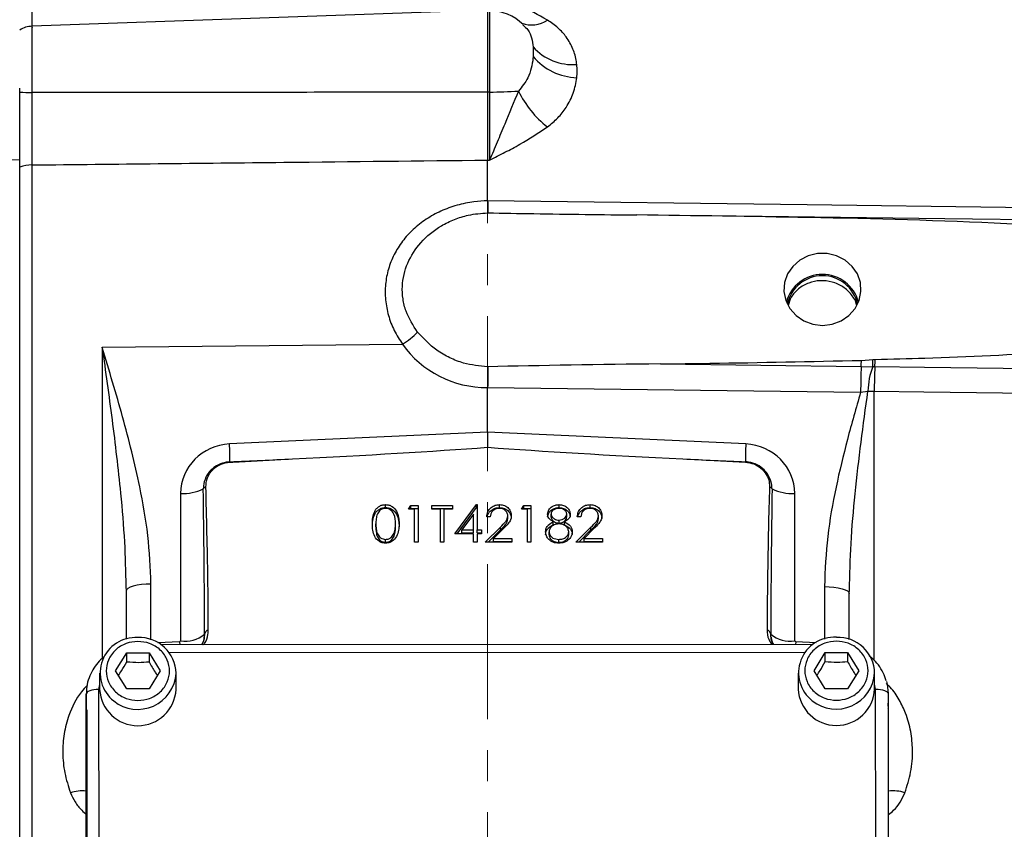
# Model space of a CAD drawing. Header units: inches. Extents: x 0.6 to 16.3, y 0.2 to 11.5.
# Tile 4 of 9: x 2.4 to 5.6, y 6.5 to 9.1. Entities that reach past the tile are written whole.
import ezdxf

# ---------------------------------------------------------------- set-up
doc = ezdxf.new("R2010")
doc.units = ezdxf.units.IN
doc.header["$MEASUREMENT"] = 0
doc.linetypes.add('CENTERX2', pattern=[0.8, 0.5, -0.1, 0.1, -0.1])
doc.styles.add('SLDTEXTSTYLE0', font='TXT', dxfattribs={"width": 0.75})
doc.dimstyles.new('SLDDIMSTYLE3', dxfattribs={"dimtxt": 0.137795, "dimasz": 0.14, "dimexe": 0, "dimexo": 0.0625, "dimgap": 0.034449, "dimtad": 0, "dimdec": 1, "dimlfac": 1.5, "dimrnd": 1e-09, "dimzin": 12, "dimdsep": 46, "dimtxsty": 'SLDTEXTSTYLE0', "dimblk1": 'CLOSED', "dimblk2": 'CLOSED', "dimsah": 1, "dimcen": 0.09, "dimadec": 0, "dimazin": 3, "dimtfac": 1, "dimtofl": 0, "dimtmove": 0, "dimatfit": 3, "dimldrblk": 'CLOSED', "dimfxl": 0, "dimfrac": 2, "dimtolj": 1, "dimtzin": 12, "dimarcsym": 0})
doc.dimstyles.new('SLDDIMSTYLE5', dxfattribs={"dimtxt": 0.137795, "dimasz": 0.14, "dimexe": 0, "dimexo": 0.0625, "dimgap": 0.034449, "dimtad": 0, "dimdec": 1, "dimlfac": 1.5, "dimrnd": 1e-09, "dimzin": 4, "dimdsep": 46, "dimtxsty": 'SLDTEXTSTYLE0', "dimblk1": 'CLOSED', "dimblk2": 'CLOSED', "dimsah": 1, "dimcen": 0.09, "dimadec": 0, "dimazin": 1, "dimtfac": 1, "dimtdec": 1, "dimtofl": 0, "dimtmove": 0, "dimatfit": 3, "dimldrblk": 'CLOSED', "dimfxl": 0, "dimfrac": 2, "dimtolj": 1, "dimtzin": 12, "dimarcsym": 0})

# ---------------------------------------------------------------- blocks, each defined once
blk = doc.blocks.new('_Closed')
at = {"color": 0, "linetype": 'ByBlock', "lineweight": -2}
for p, q in [((-1, 0.166667), (0, 0)), ((-1, 0.166667), (-1, -0.166667)), ((0, 0), (-1, -0.166667)), ((0, 0), (-1, 0))]:
    blk.add_line(p, q, dxfattribs=at)
blk = doc.blocks.new('_D_6')
at = {"color": 7, "linetype": 'Continuous', "lineweight": 0}
for p, q in [((5.1051, 10.152), (5.0631, 10.152)), ((5.0631, 10.152), (5.0631, 9.9333)), ((5.4105, 10.152), (5.4525, 10.152)), ((5.4525, 10.152), (5.4525, 9.9333)), ((6.9813, 8.9654), (6.9813, 9.9929)), ((3.936, 9.9536), (4.9423, 9.9536)), ((6.9813, 9.9536), (5.5734, 9.9536)), ((5.0631, 9.9333), (5.1051, 9.9333)), ((5.4525, 9.9333), (5.4105, 9.9333))]:
    blk.add_line(p, q, dxfattribs=at)
at = {"color": 7, "linetype": 'Continuous', "lineweight": 18, "xscale": 0.14, "yscale": 0.14, "rotation": 180.0000000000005}
blk.add_blockref('_Closed', (3.936, 9.9536), dxfattribs=at)
at = {"color": 7, "linetype": 'Continuous', "lineweight": 18, "xscale": 0.14, "yscale": 0.14}
blk.add_blockref('_Closed', (6.9813, 9.9536), dxfattribs=at)
at = {"color": 7, "linetype": 'Continuous', "lineweight": 18, "char_height": 0.1378, "attachment_point": 1, "style": 'SLDTEXTSTYLE0'}
for s, insert in [('116', (5.1051, 10.1109)), ('4.6', (5.1306, 9.9047))]:
    blk.add_mtext(s, dxfattribs=dict(at, insert=insert))
blk = doc.blocks.new('_D_7')
at = {"color": 7, "linetype": 'Continuous', "lineweight": 0}
for p, q in [((2.2735, 10.6245), (2.2315, 10.6245)), ((2.2315, 10.6245), (2.2315, 10.4057)), ((2.5789, 10.6245), (2.6209, 10.6245)), ((2.6209, 10.6245), (2.6209, 10.4057)), ((1.241, 7.9065), (1.241, 10.4654)), ((1.241, 10.426), (2.1106, 10.426)), ((3.936, 10.426), (2.7417, 10.426)), ((2.2315, 10.4057), (2.2735, 10.4057)), ((2.6209, 10.4057), (2.5789, 10.4057))]:
    blk.add_line(p, q, dxfattribs=at)
at = {"color": 7, "linetype": 'Continuous', "lineweight": 18, "xscale": 0.14, "yscale": 0.14, "rotation": 180.0000000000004}
blk.add_blockref('_Closed', (1.241, 10.426), dxfattribs=at)
at = {"color": 7, "linetype": 'Continuous', "lineweight": 18, "xscale": 0.14, "yscale": 0.14}
blk.add_blockref('_Closed', (3.936, 10.426), dxfattribs=at)
at = {"color": 7, "linetype": 'Continuous', "lineweight": 18, "char_height": 0.1378, "attachment_point": 1, "style": 'SLDTEXTSTYLE0'}
for s, insert in [('103', (2.2735, 10.5833)), ('4.0', (2.2989, 10.3772))]:
    blk.add_mtext(s, dxfattribs=dict(at, insert=insert))

msp = doc.modelspace()

# ---------------------------------------------------------------- linework, layer by layer
at = {"color": 7, "linetype": 'CENTERX2', "lineweight": 18}
msp.add_line((3.936, 3.66), (3.936, 10.6837), dxfattribs=at)
at = {"color": 7, "linetype": 'Continuous', "lineweight": 25}
for p, q in [((3.936, 9.1472), (2.4666, 9.0959)), ((3.936, 9.1472), (3.936, 8.8835)), ((2.4263, 8.8835), (2.4263, 8.8963)), ((3.9418, 8.8835), (3.936, 8.8835)), ((2.2583, 8.6639), (2.4263, 8.6657)), ((2.4263, 6.3767), (2.4263, 8.6657)), ((2.4666, 6.3646), (2.4666, 8.6484)), ((3.936, 8.5329), (3.936, 8.664)), ((3.936, 8.664), (3.9418, 8.6639)), ((3.936, 8.5329), (3.936, 8.5329)), ((2.6921, 8.0605), (3.6616, 8.0699)), ((4.4932, 8.0065), (5.1411, 7.9984)), ((5.1419, 8.018), (5.1781, 8.0203)), ((5.1781, 8.0203), (5.186, 8.0208)), ((5.1411, 7.9984), (5.1782, 7.9976)), ((3.936, 7.9303), (3.936, 7.9303)), ((3.936, 7.7867), (3.936, 7.9303)), ((3.936, 7.9303), (5.1392, 7.9151)), ((5.1392, 7.9151), (5.1627, 7.9189)), ((5.1627, 7.9189), (5.1831, 7.9183)), ((3.936, 7.7867), (3.1031, 7.7482)), ((4.7689, 7.7482), (3.936, 7.7867)), ((3.936, 7.7867), (3.936, 7.7374)), ((4.5655, 7.7), (4.768, 7.6895)), ((2.9455, 7.5887), (2.9455, 7.1135)), ((4.9266, 7.1135), (4.9266, 7.5887)), ((3.6065, 7.543), (3.6065, 7.5526)), ((3.6811, 7.5374), (3.6885, 7.5496)), ((3.7005, 7.5374), (3.6811, 7.5374)), ((3.6869, 7.5374), (3.6885, 7.54)), ((3.6885, 7.5496), (3.7119, 7.5496)), ((3.6885, 7.54), (3.6885, 7.5496)), ((3.6885, 7.54), (3.7119, 7.54)), ((3.7005, 7.4313), (3.7005, 7.5374)), ((3.7119, 7.5496), (3.7119, 7.4313)), ((3.7558, 7.5496), (3.8223, 7.5496)), ((3.7558, 7.5374), (3.7558, 7.5496)), ((3.7558, 7.54), (3.8223, 7.54)), ((3.7834, 7.5374), (3.7558, 7.5374)), ((3.7834, 7.4313), (3.7834, 7.5374)), ((3.7947, 7.5374), (3.7947, 7.4313)), ((3.8223, 7.5374), (3.7947, 7.5374)), ((3.8223, 7.5496), (3.8223, 7.5374)), ((3.8305, 7.4586), (3.8996, 7.5526)), ((3.8375, 7.4586), (3.8996, 7.543)), ((3.8996, 7.5526), (3.9019, 7.5526)), ((3.8996, 7.543), (3.8996, 7.5526)), ((3.8996, 7.543), (3.9019, 7.543)), ((3.9019, 7.5526), (3.9019, 7.4707)), ((3.9741, 7.543), (3.9741, 7.5526)), ((4.0448, 7.5374), (4.0522, 7.5496)), ((4.0643, 7.5374), (4.0448, 7.5374)), ((4.0507, 7.5374), (4.0522, 7.54)), ((4.0522, 7.5496), (4.0757, 7.5496)), ((4.0522, 7.54), (4.0522, 7.5496)), ((4.0522, 7.54), (4.0757, 7.54)), ((4.0643, 7.4313), (4.0643, 7.5374)), ((4.0757, 7.5496), (4.0757, 7.4313)), ((4.1664, 7.543), (4.1664, 7.5526)), ((4.2664, 7.543), (4.2664, 7.5526)), ((3.8905, 7.5221), (3.8528, 7.4707)), ((3.8905, 7.4707), (3.8905, 7.5221)), ((3.9441, 7.5132), (3.9328, 7.5132)), ((4.001, 7.5069), (4.001, 7.5165)), ((4.1406, 7.5125), (4.1406, 7.5221)), ((4.1478, 7.4876), (4.1478, 7.4972)), ((4.1662, 7.493), (4.1662, 7.5026)), ((4.1843, 7.4876), (4.1843, 7.4972)), ((4.191, 7.5128), (4.191, 7.5223)), ((4.2364, 7.5132), (4.2251, 7.5132)), ((4.2933, 7.5069), (4.2933, 7.5165)), ((3.5755, 7.4809), (3.5755, 7.4904)), ((3.6388, 7.4809), (3.6388, 7.4904)), ((3.8528, 7.4707), (3.8905, 7.4707)), ((3.8528, 7.4612), (3.8528, 7.4707)), ((3.8905, 7.4612), (3.8905, 7.4707)), ((3.9019, 7.4707), (3.9165, 7.4707)), ((3.9019, 7.4612), (3.9019, 7.4707)), ((3.9165, 7.4707), (3.9165, 7.4586)), ((3.9279, 7.4313), (3.977, 7.4803)), ((3.9375, 7.4313), (3.977, 7.4707)), ((3.9867, 7.475), (3.955, 7.4434)), ((3.977, 7.4707), (3.977, 7.4803)), ((4.1341, 7.4549), (4.1341, 7.4644)), ((4.1975, 7.456), (4.1975, 7.4655)), ((4.2202, 7.4313), (4.2693, 7.4803)), ((4.2298, 7.4313), (4.2693, 7.4707)), ((4.279, 7.475), (4.2473, 7.4434)), ((4.2693, 7.4707), (4.2693, 7.4803)), ((3.6069, 7.4309), (3.6069, 7.4404)), ((3.634, 7.4512), (3.634, 7.4607)), ((3.8905, 7.4586), (3.8305, 7.4586)), ((3.8528, 7.4612), (3.8905, 7.4612)), ((3.8905, 7.4313), (3.8905, 7.4586)), ((3.9019, 7.4612), (3.9165, 7.4612)), ((3.9019, 7.4586), (3.9019, 7.4313)), ((3.9165, 7.4586), (3.9019, 7.4586)), ((3.955, 7.4434), (4.014, 7.4434)), ((3.955, 7.4339), (3.955, 7.4434)), ((3.955, 7.4339), (4.014, 7.4339)), ((4.014, 7.4434), (4.014, 7.4313)), ((4.1657, 7.4309), (4.1657, 7.4404)), ((4.2473, 7.4434), (4.3063, 7.4434)), ((4.2473, 7.4339), (4.2473, 7.4434)), ((4.2473, 7.4339), (4.3063, 7.4339)), ((4.3063, 7.4434), (4.3063, 7.4313)), ((3.7119, 7.4313), (3.7005, 7.4313)), ((3.7947, 7.4313), (3.7834, 7.4313)), ((3.9019, 7.4313), (3.8905, 7.4313)), ((4.014, 7.4313), (3.9279, 7.4313)), ((4.0757, 7.4313), (4.0643, 7.4313)), ((4.3063, 7.4313), (4.2202, 7.4313)), ((2.7688, 7.2893), (2.7693, 7.2735)), ((5.1027, 7.2654), (5.103, 7.2761)), ((2.7693, 7.2735), (2.7693, 7.118)), ((5.1027, 7.1176), (5.1027, 7.2654)), ((3.0226, 7.1346), (3.0215, 7.125)), ((4.9865, 7.1011), (2.882, 7.1004)), ((2.9455, 7.1135), (2.9423, 7.1103)), ((4.9298, 7.1103), (4.9266, 7.1135)), ((2.7356, 7.0161), (2.7716, 7.0744)), ((2.7716, 7.0744), (2.8436, 7.0744)), ((2.7716, 7.0457), (2.7716, 7.0744)), ((2.8436, 7.0744), (2.8796, 7.0161)), ((2.8436, 7.0744), (2.8436, 7.0457)), ((4.989, 7.0169), (5.025, 7.0751)), ((5.025, 7.0751), (5.097, 7.0751)), ((5.025, 7.0465), (5.025, 7.0751)), ((5.097, 7.0751), (5.133, 7.0169)), ((5.097, 7.0751), (5.097, 7.0465)), ((2.6843, 7.0085), (2.6843, 6.9564)), ((2.7716, 6.9579), (2.7356, 7.0161)), ((2.8796, 7.0161), (2.8436, 6.9579)), ((2.931, 6.9564), (2.931, 7.0085)), ((4.9376, 7.0093), (4.9376, 6.9572)), ((5.025, 6.9587), (4.989, 7.0169)), ((5.133, 7.0169), (5.097, 6.9587)), ((5.1843, 6.9572), (5.1843, 7.0093)), ((2.681, 6.9564), (2.6813, 6.0228)), ((2.8436, 6.9579), (2.7716, 6.9579)), ((5.097, 6.9587), (5.025, 6.9587)), ((5.188, 6.0237), (5.1876, 6.9572)), ((2.6413, 6.0085), (2.641, 6.942)), ((2.641, 6.942), (2.641, 6.8966)), ((5.2276, 6.9429), (5.228, 6.0093)), ((2.641, 6.8966), (2.6413, 5.9631)), ((5.2293, 6.8905), (5.2277, 6.9124)), ((2.6427, 6.8905), (2.6427, 5.9462)), ((5.2293, 5.9462), (5.2293, 6.8905))]:
    msp.add_line(p, q, dxfattribs=at)
at = {"color": 8, "linetype": 'Continuous', "lineweight": 25}
for p, q in [((3.9418, 9.147), (3.9418, 8.8835)), ((2.4666, 8.8819), (2.4666, 9.0959)), ((2.6921, 8.0605), (2.6921, 7.0555)), ((5.1831, 7.0493), (5.1831, 7.9183)), ((2.8498, 7.1167), (2.8498, 7.2964)), ((5.0223, 7.2883), (5.0223, 7.1186)), ((2.9423, 7.1103), (2.8715, 7.107)), ((2.9423, 7.1103), (2.9426, 7.1004)), ((4.9298, 7.1103), (4.9294, 7.1011)), ((4.9961, 7.1072), (4.9298, 7.1103)), ((4.96, 7.0754), (2.9085, 7.0747)), ((2.6843, 6.9727), (2.681, 6.9564)), ((5.1876, 6.9572), (5.1843, 6.9735))]:
    msp.add_line(p, q, dxfattribs=at)
at = {"color": 7, "linetype": 'Continuous', "lineweight": 25, "flags": 128}
for points in [[(5.7666, 8.5093), (5.6067, 8.5114), (4.9671, 8.5196), (3.936, 8.5329)], [(5.7687, 8.47), (5.4105, 8.4746), (4.6536, 8.4841)], [(5.016, 8.1309), (5.047, 8.1346), (5.076, 8.1453), (5.1012, 8.1624), (5.1211, 8.1849), (5.1344, 8.2112), (5.1402, 8.2399), (5.1383, 8.2689), (5.1286, 8.2966), (5.1119, 8.3212), (5.0892, 8.3412), (5.0618, 8.3552), (5.0316, 8.3624), (5.0004, 8.3624), (4.9702, 8.3552), (4.9428, 8.3412), (4.9201, 8.3212), (4.9034, 8.2966), (4.8937, 8.2689), (4.8918, 8.2399), (4.8976, 8.2112), (4.9109, 8.1849), (4.9308, 8.1624), (4.956, 8.1453), (4.9851, 8.1346), (5.016, 8.1309)], [(5.1851, 7.9977), (5.345, 7.9957), (5.7685, 7.9904)], [(5.1831, 7.9183), (5.343, 7.9163), (5.7666, 7.911)], [(2.8498, 7.2964), (2.8339, 7.2958), (2.8188, 7.2944), (2.8049, 7.2923), (2.7927, 7.2894), (2.7828, 7.286), (2.7754, 7.2821), (2.7709, 7.2778), (2.7693, 7.2735)], [(5.0223, 7.2883), (5.0381, 7.2878), (5.0532, 7.2864), (5.0671, 7.2842), (5.0793, 7.2813), (5.0892, 7.2779), (5.0966, 7.274), (5.1011, 7.2698), (5.1027, 7.2654)], [(2.681, 6.9564), (2.6732, 6.9561), (2.6657, 6.9553), (2.6588, 6.954), (2.6527, 6.9522), (2.6477, 6.95), (2.644, 6.9475), (2.6417, 6.9448), (2.641, 6.942)], [(5.1876, 6.9572), (5.1954, 6.957), (5.2029, 6.9562), (5.2099, 6.9548), (5.2159, 6.9531), (5.2209, 6.9509), (5.2246, 6.9484), (5.2269, 6.9457), (5.2276, 6.9429)], [(5.2222, 6.9823), (5.2244, 6.9733), (5.2276, 6.9429)]]:
    msp.add_lwpolyline(points, dxfattribs=at)
at = {"color": 7, "linetype": 'Continuous', "lineweight": 25}
for centre, radius, start, end in [((3.936, 8.9804), 0.1667, 46.6903, 88), ((2.4693, 9.0159), 0.08, 92, 122.5136), ((4.2106, 9.1445), 0.1724, 222.1195, 274.3396), ((4.2304, 9.1226), 0.193, 220.0986, 268.0042), ((2.4676, 9.4065), 0.5246, 265.4846, 269.8806), ((3.9409, 10.3117), 1.4281, 270.0385, 273.7856), ((4.3419, 9.0385), 0.3423, 206.346, 231.4321), ((2.4682, 8.5222), 0.1262, 90.7382, 109.3569), ((5.016, 8.1743), 0.1207, 15.261, 164.739), ((5.016, 8.1751), 0.1158, 11.9351, 168.0649), ((3.5148, 8.2998), 0.2728, 302.5508, 315.6642), ((4.0827, 8.0511), 1.0596, 357.1525, 358.2096), ((4.6267, 8.0046), 0.5515, 359.2732, 1.6314), ((4.1496, 8.0515), 1.0369, 357.0267, 358.3024), ((7.0652, 7.9134), 1.926, 177.4696, 179.9479), ((5.3999, 7.9129), 0.2373, 159.0848, 178.5348), ((6.9967, 7.9131), 1.8136, 177.326, 179.8376), ((2.4015, 7.7066), 0.7028, 358.6951, 3.3913), ((5.4705, 7.7066), 0.7028, 176.6087, 181.3049), ((3.1148, 7.6891), 0.0107, 171.5511, 177.825), ((4.7572, 7.6891), 0.0107, 2.175, 8.4489), ((2.9548, 7.7285), 0.1401, 266.1927, 297.0836), ((3.0446, 7.5791), 0.0359, 119.7067, 136.6384), ((4.8274, 7.5791), 0.0359, 43.3616, 60.2933), ((4.9172, 7.7285), 0.1401, 242.9164, 273.8073), ((3.0432, 7.129), 0.0214, 113.3738, 164.7874), ((4.8288, 7.129), 0.0214, 15.2126, 66.6262), ((2.8003, 7.0094), 0.1145, 86.3215, 232.0661), ((2.8127, 7.0055), 0.1183, 1.4731, 92.4617), ((2.9615, 7.2065), 0.0943, 260.1862, 310.3495), ((4.9105, 7.2065), 0.0943, 229.6505, 279.8138), ((5.0536, 7.0102), 0.1145, 86.3215, 232.0661), ((5.0661, 7.0062), 0.1183, 1.4731, 92.4617), ((2.8076, 6.9628), 0.1235, 182.9753, 357.0247), ((5.061, 6.9636), 0.1235, 182.9753, 357.0247)]:
    msp.add_arc(centre, radius, start, end, dxfattribs=at)
at = {"color": 8, "linetype": 'Continuous', "lineweight": 25}
for centre, radius, start, end in [((4.0776, 9.1892), 0.0893, 249.3186, 304.7607), ((2.8072, 7.0161), 0.124, 231.4437, 356.5012), ((5.0605, 7.0168), 0.124, 231.4437, 356.5012), ((5.2174, 6.8902), 0.0119, 1.26, 30.8378), ((2.6282, 6.5017), 0.1273, 84.209, 107.4601), ((5.2449, 6.5107), 0.1184, 71.7348, 97.53)]:
    msp.add_arc(centre, radius, start, end, dxfattribs=at)
at = {"color": 7, "linetype": 'Continuous', "lineweight": 25}
for centre, major_axis, ratio, start_param, end_param in [((3.9388, 8.2519), (0.3286, 0.0582), 0.962793, 3.561487, 4.53521), ((5.2398, 7.936), (2.2836, 0), 0.032706, 1.903863, 2.17838), ((3.1088, 7.5908), (0.161, 0.0285), 0.962793, 1.4369, 2.97279), ((2.3783, 7.7368), (2.1007, 0.0685), 0.035536, 5.168919, 5.546555), ((5.4937, 7.7368), (2.1007, -0.0685), 0.035536, 3.878223, 4.255859), ((4.7632, 7.5908), (0.161, -0.0285), 0.962793, 0.168803, 1.704693), ((-18.8787, 6.7535), (50.2127, 2.294), 0.001485, 5.165466, 5.169954), ((26.7508, 6.7535), (50.2127, -2.294), 0.001485, 4.254824, 4.259312), ((2.9427, 6.9956), (0.0028, 1.737), 0.046027, 4.792596, 5.070201), ((4.9293, 6.9956), (-0.0028, 1.737), 0.046027, 1.212984, 1.490589)]:
    msp.add_ellipse(centre, major_axis=major_axis, ratio=ratio, start_param=start_param, end_param=end_param, dxfattribs=at)
for points, knots in [([(4.1285, 9.1158), (4.0996, 9.1319), (4.0559, 9.1561), (3.9917, 9.1829), (3.9587, 9.1959), (3.942, 9.2023), (3.9418, 9.2023)], [0, 0, 0, 0, 0.493398, 0.7450289, 0.9974526, 1, 1, 1, 1]), ([(4.2236, 8.9726), (4.2233, 8.9756), (4.2212, 8.9926), (4.2128, 9.0232), (4.1923, 9.0596), (4.1642, 9.0912), (4.1405, 9.1075), (4.1285, 9.1158)], [0, 0, 0, 0, 0.054789, 0.306864, 0.566571, 0.779999, 1, 1, 1, 1]), ([(4.0827, 8.9983), (4.0825, 8.9961), (4.0816, 8.9839), (4.0775, 8.9607), (4.0657, 8.9235), (4.0465, 8.9004), (4.0352, 8.8867)], [0, 0, 0, 0, 0.061603, 0.328469, 0.601193, 1, 1, 1, 1]), ([(4.1285, 8.7709), (4.1402, 8.7804), (4.1639, 8.7997), (4.1927, 8.8368), (4.2152, 8.8808), (4.2208, 8.9132), (4.2236, 8.9298)], [0, 0, 0, 0, 0.21336, 0.43352, 0.711269, 1, 1, 1, 1]), ([(2.4263, 8.6657), (2.4263, 8.6841), (2.4263, 8.7181), (2.4263, 8.7743), (2.4263, 8.8331), (2.4263, 8.8742), (2.4263, 8.8963)], [0, 0, 0, 0, 0.266835, 0.494114, 0.727989, 1, 1, 1, 1]), ([(2.4263, 8.6584), (2.4263, 8.6691), (2.4263, 8.6966), (2.4263, 8.7456), (2.4263, 8.8031), (2.4263, 8.8495), (2.4263, 8.8763), (2.4263, 8.8835)], [0, 0, 0, 0, 0.160468, 0.411864, 0.656165, 0.907551, 1, 1, 1, 1]), ([(2.4666, 8.6484), (2.4665, 8.6656), (2.4664, 8.7004), (2.4663, 8.7588), (2.4664, 8.8201), (2.4665, 8.861), (2.4666, 8.8819)], [0, 0, 0, 0, 0.245724, 0.500002, 0.745724, 1, 1, 1, 1]), ([(3.936, 8.8835), (3.6766, 8.8831), (3.1867, 8.8822), (2.6969, 8.882), (2.4666, 8.8819)], [0, 0, 0, 0, 0.529676, 1, 1, 1, 1]), ([(3.936, 8.8835), (3.936, 8.8646), (3.936, 8.826), (3.936, 8.769), (3.936, 8.7137), (3.936, 8.6807), (3.936, 8.664)], [0, 0, 0, 0, 0.246215, 0.500001, 0.746214, 1, 1, 1, 1]), ([(4.0352, 8.8867), (4.0202, 8.8509), (3.9966, 8.7947), (3.9663, 8.7203), (3.9501, 8.6825), (3.9419, 8.6641), (3.9418, 8.6639)], [0, 0, 0, 0, 0.4589434, 0.7218646, 0.9976696, 1, 1, 1, 1]), ([(3.9418, 8.8835), (3.9419, 8.8651), (3.9421, 8.8276), (3.9422, 8.7711), (3.9421, 8.7151), (3.9419, 8.6811), (3.9418, 8.6639)], [0, 0, 0, 0, 0.239385, 0.485722, 0.738731, 1, 1, 1, 1]), ([(3.9418, 8.6639), (3.942, 8.664), (3.9587, 8.6724), (3.9917, 8.689), (4.0559, 8.7227), (4.0996, 8.7517), (4.1285, 8.7709)], [0, 0, 0, 0, 0.002547, 0.254971, 0.506602, 1, 1, 1, 1]), ([(2.4666, 8.6484), (2.7372, 8.6513), (3.227, 8.6564), (3.7168, 8.6616), (3.936, 8.664)], [0, 0, 0, 0, 0.55255, 1, 1, 1, 1]), ([(3.936, 8.5329), (3.9213, 8.5321), (3.8878, 8.5303), (3.8368, 8.5194), (3.7847, 8.5005), (3.737, 8.4742), (3.695, 8.4415), (3.6601, 8.4029), (3.633, 8.3598), (3.6145, 8.3128), (3.605, 8.2635), (3.6051, 8.2129), (3.6146, 8.1626), (3.6329, 8.1139), (3.652, 8.0845), (3.6616, 8.0699)], [0, 0, 0, 0, 0.0632031, 0.1431444, 0.2230807, 0.302355, 0.3816187, 0.4593966, 0.53716, 0.6140366, 0.6909035, 0.7679438, 0.8449877, 0.922487, 1, 1, 1, 1]), ([(3.936, 8.5329), (3.936, 8.5255), (3.9361, 8.5109), (3.9361, 8.4985), (3.9361, 8.4952), (3.9361, 8.4939)], [0, 0, 0, 0, 0.381475, 0.762946, 1, 1, 1, 1]), ([(3.7099, 8.1091), (3.6958, 8.1309), (3.674, 8.1644), (3.6618, 8.2161), (3.6589, 8.2689), (3.6741, 8.3334), (3.7181, 8.4017), (3.7739, 8.4471), (3.8281, 8.4734), (3.8783, 8.4894), (3.9151, 8.4923), (3.9361, 8.4939)], [0, 0, 0, 0, 0.139951, 0.215666, 0.291366, 0.432633, 0.574875, 0.72739, 0.809219, 0.891056, 1, 1, 1, 1]), ([(3.9361, 8.4939), (3.9855, 8.493), (4.1458, 8.4901), (4.3061, 8.4882), (4.4169, 8.487)], [0, 0, 0, 0, 0.30853, 1, 1, 1, 1]), ([(5.7702, 8.4503), (5.7169, 8.4532), (5.4507, 8.4678), (4.9994, 8.4792), (4.6015, 8.4845), (4.4169, 8.487)], [0, 0, 0, 0, 0.118179, 0.590932, 1, 1, 1, 1]), ([(5.1262, 8.1967), (5.1262, 8.1969), (5.1247, 8.2091), (5.1102, 8.2308), (5.0835, 8.2567), (5.0478, 8.2725), (5.009, 8.2768), (4.9707, 8.2692), (4.9379, 8.2503), (4.9143, 8.2246), (4.9082, 8.204), (4.9055, 8.1949)], [0, 0, 0, 0, 0.003081, 0.13109, 0.259145, 0.387161, 0.515039, 0.64293, 0.771116, 0.899571, 1, 1, 1, 1]), ([(3.9361, 7.9973), (3.9099, 7.9999), (3.8675, 8.004), (3.813, 8.0255), (3.7595, 8.0555), (3.7293, 8.0882), (3.7099, 8.1091)], [0, 0, 0, 0, 0.297211, 0.479312, 0.666762, 1, 1, 1, 1]), ([(2.8498, 7.2964), (2.8475, 7.3488), (2.843, 7.4542), (2.8106, 7.6345), (2.7599, 7.8363), (2.715, 7.9853), (2.6923, 8.0601), (2.6921, 8.0605)], [0, 0, 0, 0, 0.200948, 0.404035, 0.700761, 0.998253, 1, 1, 1, 1]), ([(5.186, 8.0208), (5.2393, 8.0222), (5.4341, 8.0275), (5.6288, 8.0371), (5.7702, 8.044)], [0, 0, 0, 0, 0.273641, 1, 1, 1, 1]), ([(4.4932, 8.0065), (4.5465, 8.0072), (4.7627, 8.0097), (4.979, 8.0144), (5.1419, 8.018)], [0, 0, 0, 0, 0.246598, 1, 1, 1, 1]), ([(3.9361, 7.9973), (3.9361, 7.9927), (3.9361, 7.9803), (3.9361, 7.9569), (3.936, 7.9391), (3.936, 7.9303)], [0, 0, 0, 0, 0.230653, 0.615325, 1, 1, 1, 1]), ([(5.1782, 7.9976), (5.1793, 7.9976), (5.1816, 7.9977), (5.1839, 7.9977), (5.1851, 7.9977)], [0, 0, 0, 0, 0.4790001, 1, 1, 1, 1]), ([(5.1392, 7.9151), (5.1246, 7.8644), (5.0952, 7.7629), (5.0584, 7.608), (5.0293, 7.4499), (5.0246, 7.3423), (5.0223, 7.2883)], [0, 0, 0, 0, 0.247523, 0.495355, 0.746644, 1, 1, 1, 1]), ([(3.1042, 7.6906), (3.0962, 7.6897), (3.079, 7.6875), (3.0587, 7.6771), (3.0401, 7.6617), (3.0256, 7.6413), (3.0191, 7.6195), (3.0187, 7.6068), (3.0186, 7.6038)], [0, 0, 0, 0, 0.175563, 0.377503, 0.492691, 0.711013, 0.929957, 1, 1, 1, 1]), ([(3.0269, 7.6103), (3.0275, 7.619), (3.0288, 7.6364), (3.0424, 7.66), (3.0628, 7.678), (3.0848, 7.6874), (3.099, 7.6889), (3.104, 7.6895)], [0, 0, 0, 0, 0.220197, 0.440552, 0.660955, 0.880079, 1, 1, 1, 1]), ([(3.104, 7.6895), (3.1073, 7.6896), (3.124, 7.6905), (3.1915, 7.6942), (3.2557, 7.6974), (3.3065, 7.7)], [0, 0, 0, 0, 0.048999, 0.246776, 1, 1, 1, 1]), ([(4.8535, 7.6038), (4.8531, 7.6096), (4.8522, 7.6249), (4.8434, 7.6461), (4.8273, 7.6666), (4.8057, 7.6822), (4.784, 7.6894), (4.7711, 7.6904), (4.7679, 7.6906)], [0, 0, 0, 0, 0.133792, 0.349993, 0.507743, 0.714732, 0.929626, 1, 1, 1, 1]), ([(4.768, 7.6895), (4.777, 7.6881), (4.7951, 7.6855), (4.8187, 7.6711), (4.8361, 7.6508), (4.8445, 7.6293), (4.845, 7.6155), (4.8452, 7.6103)], [0, 0, 0, 0, 0.2156878, 0.4316876, 0.6495951, 0.8692818, 1, 1, 1, 1]), ([(3.0347, 7.1486), (3.0347, 7.1558), (3.0345, 7.2106), (3.0332, 7.3645), (3.0294, 7.5112), (3.0269, 7.6103)], [0, 0, 0, 0, 0.046876, 0.355706, 1, 1, 1, 1]), ([(4.8452, 7.6103), (4.8439, 7.5656), (4.8395, 7.4117), (4.8382, 7.2578), (4.8373, 7.1486)], [0, 0, 0, 0, 0.290666, 1, 1, 1, 1]), ([(3.5641, 7.4904), (3.5643, 7.4973), (3.5646, 7.5111), (3.5692, 7.5281), (3.577, 7.5399), (3.5853, 7.547), (3.5954, 7.5518), (3.6028, 7.5523), (3.6065, 7.5526)], [0, 0, 0, 0, 0.250526, 0.500164, 0.625273, 0.750198, 0.875111, 1, 1, 1, 1]), ([(3.5641, 7.4808), (3.5643, 7.4877), (3.5646, 7.5015), (3.5692, 7.5186), (3.577, 7.5304), (3.5853, 7.5374), (3.5954, 7.5422), (3.6028, 7.5428), (3.6065, 7.543)], [0, 0, 0, 0, 0.250526, 0.500164, 0.625273, 0.750198, 0.875111, 1, 1, 1, 1]), ([(3.6069, 7.5405), (3.604, 7.5402), (3.5981, 7.5397), (3.5904, 7.5355), (3.5843, 7.5297), (3.5787, 7.5201), (3.5758, 7.5066), (3.5756, 7.4958), (3.5755, 7.4904)], [0, 0, 0, 0, 0.124874, 0.249889, 0.374726, 0.499789, 0.7495, 1, 1, 1, 1]), ([(3.6065, 7.5526), (3.6102, 7.5523), (3.6177, 7.5518), (3.6313, 7.5456), (3.6434, 7.5315), (3.6496, 7.5112), (3.65, 7.4974), (3.6502, 7.4904)], [0, 0, 0, 0, 0.1251695, 0.2503357, 0.4988652, 0.7490161, 1, 1, 1, 1]), ([(3.6065, 7.543), (3.6102, 7.5428), (3.6177, 7.5422), (3.6313, 7.536), (3.6434, 7.522), (3.6496, 7.5017), (3.65, 7.4878), (3.6502, 7.4808)], [0, 0, 0, 0, 0.125169, 0.250336, 0.498865, 0.749016, 1, 1, 1, 1]), ([(3.6388, 7.4904), (3.6384, 7.5014), (3.6377, 7.5179), (3.6258, 7.5341), (3.6156, 7.5396), (3.6098, 7.5402), (3.6069, 7.5405)], [0, 0, 0, 0, 0.500072, 0.749021, 0.874598, 1, 1, 1, 1]), ([(3.9328, 7.5132), (3.9335, 7.5189), (3.935, 7.5304), (3.9458, 7.5435), (3.9595, 7.5514), (3.9692, 7.5522), (3.9741, 7.5526)], [0, 0, 0, 0, 0.280029, 0.559515, 0.779668, 1, 1, 1, 1]), ([(3.9349, 7.5132), (3.9353, 7.5156), (3.9367, 7.5237), (3.9459, 7.5339), (3.9595, 7.5419), (3.9692, 7.5427), (3.9741, 7.543)], [0, 0, 0, 0, 0.142936, 0.475639, 0.737713, 1, 1, 1, 1]), ([(3.9735, 7.5405), (3.9692, 7.5401), (3.9605, 7.5392), (3.9507, 7.5319), (3.9455, 7.5226), (3.9446, 7.5163), (3.9441, 7.5132)], [0, 0, 0, 0, 0.279699, 0.558847, 0.779176, 1, 1, 1, 1]), ([(4.001, 7.5165), (4.0004, 7.5202), (3.9994, 7.5275), (3.9916, 7.5352), (3.9827, 7.5398), (3.9766, 7.5402), (3.9735, 7.5405)], [0, 0, 0, 0, 0.279126, 0.558978, 0.77935, 1, 1, 1, 1]), ([(3.9741, 7.5526), (3.9797, 7.5521), (3.991, 7.5511), (4.0035, 7.5415), (4.0111, 7.5298), (4.0119, 7.5216), (4.0123, 7.5174)], [0, 0, 0, 0, 0.2798903, 0.5592237, 0.7795824, 1, 1, 1, 1]), ([(3.9741, 7.543), (3.9797, 7.5425), (3.991, 7.5416), (4.0035, 7.5319), (4.0111, 7.5203), (4.0119, 7.512), (4.0123, 7.5079)], [0, 0, 0, 0, 0.27989, 0.559224, 0.779582, 1, 1, 1, 1]), ([(4.1293, 7.5223), (4.1302, 7.527), (4.132, 7.5365), (4.1424, 7.5463), (4.1543, 7.5517), (4.1624, 7.5523), (4.1664, 7.5526)], [0, 0, 0, 0, 0.2788058, 0.5584573, 0.7791595, 1, 1, 1, 1]), ([(4.1293, 7.5127), (4.1302, 7.5174), (4.132, 7.5269), (4.1424, 7.5367), (4.1543, 7.5421), (4.1624, 7.5427), (4.1664, 7.543)], [0, 0, 0, 0, 0.278806, 0.558457, 0.77916, 1, 1, 1, 1]), ([(4.1657, 7.5405), (4.1624, 7.5403), (4.1558, 7.5398), (4.1476, 7.5355), (4.1417, 7.5294), (4.141, 7.5245), (4.1406, 7.5221)], [0, 0, 0, 0, 0.280651, 0.560566, 0.78062, 1, 1, 1, 1]), ([(4.191, 7.5223), (4.1903, 7.5254), (4.1889, 7.5315), (4.1796, 7.5393), (4.171, 7.54), (4.1657, 7.5405)], [0, 0, 0, 0, 0.278971, 0.559919, 1, 1, 1, 1]), ([(4.1664, 7.5526), (4.1714, 7.5521), (4.1815, 7.551), (4.1934, 7.5432), (4.2009, 7.533), (4.2018, 7.5256), (4.2023, 7.5219)], [0, 0, 0, 0, 0.279929, 0.559623, 0.779946, 1, 1, 1, 1]), ([(4.1664, 7.543), (4.1714, 7.5425), (4.1815, 7.5415), (4.1934, 7.5337), (4.2009, 7.5235), (4.2018, 7.5161), (4.2023, 7.5124)], [0, 0, 0, 0, 0.279929, 0.559623, 0.779946, 1, 1, 1, 1]), ([(4.2251, 7.5132), (4.2258, 7.5189), (4.2273, 7.5304), (4.2381, 7.5435), (4.2518, 7.5514), (4.2615, 7.5522), (4.2664, 7.5526)], [0, 0, 0, 0, 0.280029, 0.559515, 0.779668, 1, 1, 1, 1]), ([(4.2272, 7.5132), (4.2276, 7.5156), (4.229, 7.5237), (4.2382, 7.5339), (4.2518, 7.5419), (4.2615, 7.5427), (4.2664, 7.543)], [0, 0, 0, 0, 0.142936, 0.475639, 0.737713, 1, 1, 1, 1]), ([(4.2658, 7.5405), (4.2615, 7.5401), (4.2528, 7.5392), (4.243, 7.5319), (4.2378, 7.5226), (4.2369, 7.5163), (4.2364, 7.5132)], [0, 0, 0, 0, 0.2796987, 0.5588466, 0.7791762, 1, 1, 1, 1]), ([(4.2933, 7.5165), (4.2927, 7.5202), (4.2917, 7.5275), (4.2839, 7.5352), (4.275, 7.5398), (4.2689, 7.5402), (4.2658, 7.5405)], [0, 0, 0, 0, 0.279126, 0.558978, 0.77935, 1, 1, 1, 1]), ([(4.2664, 7.5526), (4.272, 7.5521), (4.2833, 7.5511), (4.2959, 7.5415), (4.3034, 7.5298), (4.3042, 7.5216), (4.3046, 7.5174)], [0, 0, 0, 0, 0.27989, 0.559224, 0.779582, 1, 1, 1, 1]), ([(4.2664, 7.543), (4.272, 7.5425), (4.2833, 7.5416), (4.2959, 7.5319), (4.3034, 7.5203), (4.3042, 7.512), (4.3046, 7.5079)], [0, 0, 0, 0, 0.27989, 0.559224, 0.779582, 1, 1, 1, 1]), ([(3.977, 7.4803), (3.9831, 7.4861), (3.9916, 7.4942), (3.9999, 7.5068), (4.0006, 7.5133), (4.001, 7.5165)], [0, 0, 0, 0, 0.560717, 0.780532, 1, 1, 1, 1]), ([(3.977, 7.4707), (3.9831, 7.4765), (3.9916, 7.4847), (3.9999, 7.4973), (4.0006, 7.5037), (4.001, 7.5069)], [0, 0, 0, 0, 0.560717, 0.780532, 1, 1, 1, 1]), ([(4.0123, 7.5174), (4.0118, 7.5128), (4.0108, 7.5034), (4.0007, 7.4892), (3.992, 7.4804), (3.9867, 7.475)], [0, 0, 0, 0, 0.279288, 0.559154, 1, 1, 1, 1]), ([(4.1228, 7.4648), (4.1232, 7.4687), (4.124, 7.4766), (4.1325, 7.4889), (4.142, 7.494), (4.1478, 7.4972)], [0, 0, 0, 0, 0.279987, 0.559901, 1, 1, 1, 1]), ([(4.1478, 7.4972), (4.1423, 7.5006), (4.1347, 7.5053), (4.1299, 7.5152), (4.1295, 7.5199), (4.1293, 7.5223)], [0, 0, 0, 0, 0.557752, 0.778932, 1, 1, 1, 1]), ([(4.1406, 7.5221), (4.1413, 7.519), (4.1428, 7.5127), (4.1503, 7.5067), (4.1582, 7.5031), (4.1635, 7.5027), (4.1662, 7.5026)], [0, 0, 0, 0, 0.277721, 0.558224, 0.779072, 1, 1, 1, 1]), ([(4.1406, 7.5125), (4.1413, 7.5094), (4.1428, 7.5031), (4.1503, 7.4971), (4.1582, 7.4936), (4.1635, 7.4932), (4.1662, 7.493)], [0, 0, 0, 0, 0.277721, 0.558224, 0.779072, 1, 1, 1, 1]), ([(4.1662, 7.5026), (4.1696, 7.5029), (4.1763, 7.5036), (4.1844, 7.5084), (4.1897, 7.515), (4.1906, 7.5199), (4.191, 7.5223)], [0, 0, 0, 0, 0.280237, 0.5601454, 0.7804348, 1, 1, 1, 1]), ([(4.1662, 7.493), (4.1696, 7.4933), (4.1763, 7.494), (4.1844, 7.4988), (4.1897, 7.5054), (4.1906, 7.5103), (4.191, 7.5128)], [0, 0, 0, 0, 0.280237, 0.560145, 0.780435, 1, 1, 1, 1]), ([(4.2023, 7.5219), (4.2021, 7.519), (4.2015, 7.5131), (4.1955, 7.5038), (4.1886, 7.4997), (4.1843, 7.4972)], [0, 0, 0, 0, 0.280159, 0.560243, 1, 1, 1, 1]), ([(4.1843, 7.4972), (4.1915, 7.4931), (4.2015, 7.4875), (4.2081, 7.4748), (4.2086, 7.4688), (4.2088, 7.4658)], [0, 0, 0, 0, 0.5582714, 0.7790888, 1, 1, 1, 1]), ([(4.2693, 7.4803), (4.2754, 7.4861), (4.2839, 7.4942), (4.2923, 7.5068), (4.2929, 7.5133), (4.2933, 7.5165)], [0, 0, 0, 0, 0.560717, 0.780532, 1, 1, 1, 1]), ([(4.2693, 7.4707), (4.2754, 7.4765), (4.2839, 7.4847), (4.2923, 7.4973), (4.2929, 7.5037), (4.2933, 7.5069)], [0, 0, 0, 0, 0.560717, 0.780532, 1, 1, 1, 1]), ([(4.3046, 7.5174), (4.3041, 7.5128), (4.3031, 7.5034), (4.293, 7.4892), (4.2843, 7.4804), (4.279, 7.475)], [0, 0, 0, 0, 0.279288, 0.559154, 1, 1, 1, 1]), ([(3.6065, 7.4283), (3.6028, 7.4286), (3.5954, 7.4291), (3.5819, 7.4353), (3.5701, 7.4494), (3.5647, 7.4697), (3.5643, 7.4835), (3.5641, 7.4904)], [0, 0, 0, 0, 0.125181, 0.250351, 0.498778, 0.748946, 1, 1, 1, 1]), ([(3.5755, 7.4904), (3.5756, 7.485), (3.5758, 7.4742), (3.5791, 7.4581), (3.5879, 7.4467), (3.5982, 7.4413), (3.604, 7.4407), (3.6069, 7.4404)], [0, 0, 0, 0, 0.2510852, 0.5013708, 0.7496281, 0.8748771, 1, 1, 1, 1]), ([(3.5755, 7.4809), (3.5756, 7.4755), (3.5758, 7.4647), (3.5791, 7.4486), (3.5879, 7.4371), (3.5982, 7.4317), (3.604, 7.4311), (3.6069, 7.4309)], [0, 0, 0, 0, 0.251085, 0.501371, 0.749628, 0.874877, 1, 1, 1, 1]), ([(3.6502, 7.4904), (3.65, 7.4834), (3.6496, 7.4696), (3.6434, 7.4493), (3.6312, 7.4353), (3.6177, 7.4291), (3.6102, 7.4286), (3.6065, 7.4283)], [0, 0, 0, 0, 0.2510019, 0.5011378, 0.7496117, 0.8748068, 1, 1, 1, 1]), ([(3.634, 7.4607), (3.6356, 7.4662), (3.6385, 7.4759), (3.6387, 7.486), (3.6388, 7.4904)], [0, 0, 0, 0, 0.559599, 1, 1, 1, 1]), ([(3.634, 7.4512), (3.6356, 7.4566), (3.6385, 7.4663), (3.6387, 7.4764), (3.6388, 7.4809)], [0, 0, 0, 0, 0.559599, 1, 1, 1, 1]), ([(4.1228, 7.4552), (4.1232, 7.4592), (4.124, 7.4671), (4.1325, 7.4793), (4.142, 7.4845), (4.1478, 7.4876)], [0, 0, 0, 0, 0.279987, 0.559901, 1, 1, 1, 1]), ([(4.1656, 7.4283), (4.1595, 7.4286), (4.1473, 7.4294), (4.133, 7.4389), (4.1244, 7.4514), (4.1233, 7.4603), (4.1228, 7.4648)], [0, 0, 0, 0, 0.280545, 0.559269, 0.779816, 1, 1, 1, 1]), ([(4.1665, 7.4904), (4.162, 7.4901), (4.1531, 7.4894), (4.1426, 7.4828), (4.1354, 7.4742), (4.1346, 7.4677), (4.1341, 7.4644)], [0, 0, 0, 0, 0.2802829, 0.5601377, 0.7802983, 1, 1, 1, 1]), ([(4.1341, 7.4644), (4.1348, 7.4605), (4.1363, 7.4526), (4.148, 7.4422), (4.159, 7.4411), (4.1657, 7.4404)], [0, 0, 0, 0, 0.279833, 0.560198, 1, 1, 1, 1]), ([(4.1657, 7.4404), (4.1701, 7.4407), (4.1788, 7.4412), (4.1893, 7.4475), (4.1962, 7.456), (4.1971, 7.4624), (4.1975, 7.4655)], [0, 0, 0, 0, 0.2806017, 0.5599618, 0.7801797, 1, 1, 1, 1]), ([(4.1975, 7.4655), (4.1967, 7.4695), (4.1952, 7.4773), (4.1862, 7.4851), (4.1765, 7.4898), (4.1698, 7.4902), (4.1665, 7.4904)], [0, 0, 0, 0, 0.278303, 0.558509, 0.779146, 1, 1, 1, 1]), ([(4.1843, 7.4876), (4.1915, 7.4836), (4.2015, 7.4779), (4.2081, 7.4653), (4.2086, 7.4592), (4.2088, 7.4562)], [0, 0, 0, 0, 0.558271, 0.779089, 1, 1, 1, 1]), ([(4.2088, 7.4658), (4.2083, 7.4607), (4.2074, 7.4517), (4.2017, 7.4445), (4.1992, 7.4413)], [0, 0, 0, 0, 0.559346, 1, 1, 1, 1]), ([(3.6069, 7.4404), (3.6103, 7.4408), (3.6172, 7.4416), (3.6279, 7.4484), (3.6317, 7.456), (3.634, 7.4607)], [0, 0, 0, 0, 0.2802572, 0.5607811, 1, 1, 1, 1]), ([(3.6069, 7.4309), (3.6103, 7.4313), (3.6172, 7.4321), (3.6279, 7.4388), (3.6317, 7.4465), (3.634, 7.4512)], [0, 0, 0, 0, 0.280257, 0.560781, 1, 1, 1, 1]), ([(4.1341, 7.4549), (4.1348, 7.4509), (4.1363, 7.443), (4.148, 7.4326), (4.159, 7.4315), (4.1657, 7.4309)], [0, 0, 0, 0, 0.279833, 0.560198, 1, 1, 1, 1]), ([(4.1992, 7.4413), (4.1938, 7.4369), (4.184, 7.4292), (4.1712, 7.4285), (4.1656, 7.4283)], [0, 0, 0, 0, 0.557758, 1, 1, 1, 1]), ([(4.1657, 7.4309), (4.1701, 7.4311), (4.1788, 7.4317), (4.1893, 7.4379), (4.1962, 7.4464), (4.1971, 7.4528), (4.1975, 7.456)], [0, 0, 0, 0, 0.280602, 0.559962, 0.78018, 1, 1, 1, 1]), ([(3.0195, 7.1004), (3.0207, 7.1017), (3.0288, 7.111), (3.0335, 7.1284), (3.0344, 7.1437), (3.0347, 7.1486)], [0, 0, 0, 0, 0.097468, 0.707186, 1, 1, 1, 1]), ([(4.8373, 7.1486), (4.838, 7.1381), (4.8392, 7.1209), (4.849, 7.1066), (4.8527, 7.101)], [0, 0, 0, 0, 0.615096, 1, 1, 1, 1]), ([(3.0218, 7.125), (3.0208, 7.1186), (3.0195, 7.1102), (3.0142, 7.1024), (3.0129, 7.1004)], [0, 0, 0, 0, 0.750281, 1, 1, 1, 1]), ([(3.0144, 7.1004), (3.015, 7.1014), (3.0196, 7.1087), (3.0207, 7.1174), (3.0217, 7.1249)], [0, 0, 0, 0, 0.137957, 1, 1, 1, 1]), ([(4.8504, 7.1251), (4.8501, 7.1258), (4.8492, 7.1289), (4.8493, 7.1321), (4.8494, 7.1346)], [0, 0, 0, 0, 0.222239, 1, 1, 1, 1]), ([(4.8585, 7.101), (4.8578, 7.102), (4.8532, 7.1086), (4.8505, 7.117), (4.8504, 7.1241), (4.8504, 7.1251)], [0, 0, 0, 0, 0.125089, 0.87229, 1, 1, 1, 1]), ([(4.8508, 7.1249), (4.8511, 7.121), (4.8517, 7.1126), (4.8556, 7.1051), (4.8577, 7.101)], [0, 0, 0, 0, 0.461181, 1, 1, 1, 1]), ([(2.8076, 7.1114), (2.8205, 7.1101), (2.8402, 7.1081), (2.864, 7.0963), (2.8803, 7.084), (2.8935, 7.0687), (2.9059, 7.0466), (2.9121, 7.0161), (2.9059, 6.9857), (2.8935, 6.9636), (2.8803, 6.9483), (2.864, 6.936), (2.8402, 6.9245), (2.8076, 6.9186), (2.7751, 6.9245), (2.7513, 6.936), (2.735, 6.9483), (2.7218, 6.9636), (2.7094, 6.9857), (2.7032, 7.0161), (2.7094, 7.0466), (2.7218, 7.0687), (2.735, 7.084), (2.7513, 7.0963), (2.7751, 7.1081), (2.7948, 7.1101), (2.8076, 7.1114)], [0, 0, 0, 0, 0.059864, 0.09209, 0.125, 0.15791, 0.190136, 0.25, 0.309864, 0.34209, 0.375, 0.40791, 0.440136, 0.5, 0.559864, 0.59209, 0.625, 0.65791, 0.690136, 0.75, 0.809864, 0.84209, 0.875, 0.90791, 0.940136, 1, 1, 1, 1]), ([(5.061, 7.1121), (5.0738, 7.1109), (5.0935, 7.1089), (5.1173, 7.097), (5.1336, 7.0848), (5.1469, 7.0695), (5.1592, 7.0473), (5.1654, 7.0169), (5.1592, 6.9865), (5.1469, 6.9643), (5.1336, 6.9491), (5.1173, 6.9367), (5.0935, 6.9252), (5.061, 6.9194), (5.0284, 6.9252), (5.0047, 6.9367), (4.9883, 6.9491), (4.9751, 6.9643), (4.9628, 6.9865), (4.9565, 7.0169), (4.9628, 7.0473), (4.9751, 7.0695), (4.9883, 7.0848), (5.0047, 7.097), (5.0284, 7.1089), (5.0481, 7.1109), (5.061, 7.1121)], [0, 0, 0, 0, 0.059864, 0.09209, 0.125, 0.15791, 0.190136, 0.25, 0.309864, 0.34209, 0.375, 0.40791, 0.440136, 0.5, 0.559864, 0.59209, 0.625, 0.65791, 0.690136, 0.75, 0.809864, 0.84209, 0.875, 0.90791, 0.940136, 1, 1, 1, 1]), ([(2.6987, 7.0617), (2.6982, 7.0614), (2.6905, 7.0559), (2.6778, 7.042), (2.6613, 7.0197), (2.6492, 6.9937), (2.6419, 6.9674), (2.6417, 6.9498), (2.6415, 6.942)], [0, 0, 0, 0, 0.0111238, 0.2037613, 0.4045537, 0.6128905, 0.828889, 1, 1, 1, 1]), ([(5.2218, 6.9836), (5.2189, 6.9925), (5.2129, 7.0108), (5.1969, 7.0355), (5.1812, 7.0539), (5.1699, 7.0621), (5.1666, 7.0645)], [0, 0, 0, 0, 0.282282, 0.58345, 0.881523, 1, 1, 1, 1]), ([(2.7448, 7.0013), (2.7482, 7.0063), (2.7571, 7.0195), (2.7661, 7.0356), (2.7716, 7.0457)], [0, 0, 0, 0, 0.376375, 1, 1, 1, 1]), ([(2.7716, 7.0457), (2.7845, 7.0447), (2.8086, 7.0427), (2.8325, 7.0447), (2.8436, 7.0457)], [0, 0, 0, 0, 0.534747, 1, 1, 1, 1]), ([(2.8436, 7.0457), (2.8501, 7.0341), (2.859, 7.018), (2.8679, 7.0049), (2.8704, 7.0013)], [0, 0, 0, 0, 0.718831, 1, 1, 1, 1]), ([(4.9981, 7.0021), (5.0015, 7.0071), (5.0105, 7.0203), (5.0194, 7.0364), (5.025, 7.0465)], [0, 0, 0, 0, 0.376375, 1, 1, 1, 1]), ([(5.025, 7.0465), (5.0378, 7.0454), (5.0619, 7.0435), (5.0858, 7.0455), (5.097, 7.0465)], [0, 0, 0, 0, 0.534747, 1, 1, 1, 1]), ([(5.097, 7.0465), (5.1034, 7.0349), (5.1124, 7.0188), (5.1213, 7.0057), (5.1238, 7.002)], [0, 0, 0, 0, 0.718831, 1, 1, 1, 1])]:
    msp.add_open_spline(points, degree=3, knots=knots, dxfattribs=at)
at = {"color": 8, "linetype": 'Continuous', "lineweight": 25}
for points, knots in [([(2.4664, 9.0925), (2.4664, 9.0922), (2.4664, 9.0907), (2.4663, 9.0995), (2.4664, 9.1183), (2.4665, 9.1399), (2.4666, 9.1509)], [0, 0, 0, 0, 0.083483, 0.392454, 0.69103, 1, 1, 1, 1]), ([(4.0491, 9.0999), (4.0551, 9.0947), (4.0692, 9.0825), (4.0785, 9.0585), (4.0813, 9.0388), (4.0827, 9.0289)], [0, 0, 0, 0, 0.263904, 0.62641, 1, 1, 1, 1]), ([(2.6921, 8.0605), (2.6922, 8.0601), (2.7032, 7.9828), (2.7251, 7.8269), (2.7497, 7.6171), (2.7655, 7.4375), (2.7678, 7.337), (2.7688, 7.2893)], [0, 0, 0, 0, 0.001843, 0.30856, 0.616543, 0.818063, 1, 1, 1, 1]), ([(5.103, 7.2761), (5.1042, 7.3263), (5.1066, 7.4307), (5.1211, 7.5901), (5.14, 7.7545), (5.1551, 7.8641), (5.1627, 7.9189)], [0, 0, 0, 0, 0.231256, 0.479906, 0.739675, 1, 1, 1, 1]), ([(2.6439, 6.9695), (2.6377, 6.9628), (2.6116, 6.9346), (2.5856, 6.8807), (2.5681, 6.8132), (2.5638, 6.7504), (2.5697, 6.6858), (2.5832, 6.6442), (2.59, 6.6232)], [0, 0, 0, 0, 0.071675, 0.300867, 0.46561, 0.635457, 0.815284, 1, 1, 1, 1]), ([(5.282, 6.6232), (5.2891, 6.6451), (5.3034, 6.6897), (5.3084, 6.7568), (5.3024, 6.8209), (5.2875, 6.8757), (5.2641, 6.9232), (5.2434, 6.9567), (5.2258, 6.9716), (5.2211, 6.9757)], [0, 0, 0, 0, 0.187834, 0.381518, 0.539109, 0.701176, 0.825251, 0.952676, 1, 1, 1, 1]), ([(2.59, 6.6232), (2.5946, 6.6133), (2.604, 6.5931), (2.6224, 6.5692), (2.6371, 6.557), (2.6427, 6.5524)], [0, 0, 0, 0, 0.373542, 0.760534, 1, 1, 1, 1]), ([(5.2293, 6.5524), (5.235, 6.557), (5.2493, 6.5689), (5.2678, 6.5927), (5.2772, 6.6129), (5.282, 6.6232)], [0, 0, 0, 0, 0.239468, 0.6136134, 1, 1, 1, 1])]:
    msp.add_open_spline(points, degree=3, knots=knots, dxfattribs=at)
at = {"color": 7, "linetype": 'Continuous', "lineweight": 25}
for points in [[(4.0827, 9.0289), (4.083, 9.024), (4.0836, 9.0141), (4.083, 9.0036), (4.0827, 8.9983)], [(4.2236, 8.9298), (4.2242, 8.937), (4.2253, 8.9514), (4.2242, 8.9655), (4.2236, 8.9726)]]:
    msp.add_open_spline(points, degree=3, dxfattribs=at)

# ---------------------------------------------------------------- dimensions: what is measured, and where the dimension line sits
at = {"color": 7, "linetype": 'Continuous', "lineweight": 18}
dim = msp.add_linear_dim(base=(3.936, 10.426), p1=(1.241, 7.8671), p2=(3.936, 10.6837), dimstyle='SLDDIMSTYLE5', dxfattribs=at)
dim.commit()
dim.dimension.update_dxf_attribs({"geometry": '_D_7', "text_midpoint": (2.4262, 10.426), "dimtype": 160})
dim = msp.add_linear_dim(base=(3.936, 9.9536), p1=(6.9813, 8.926), p2=(3.936, 10.6837), angle=0, dimstyle='SLDDIMSTYLE3', dxfattribs=at)
dim.commit()
dim.dimension.update_dxf_attribs({"geometry": '_D_6', "text_midpoint": (5.2578, 9.9536), "dimtype": 160})

doc.saveas('drawing.dxf')
